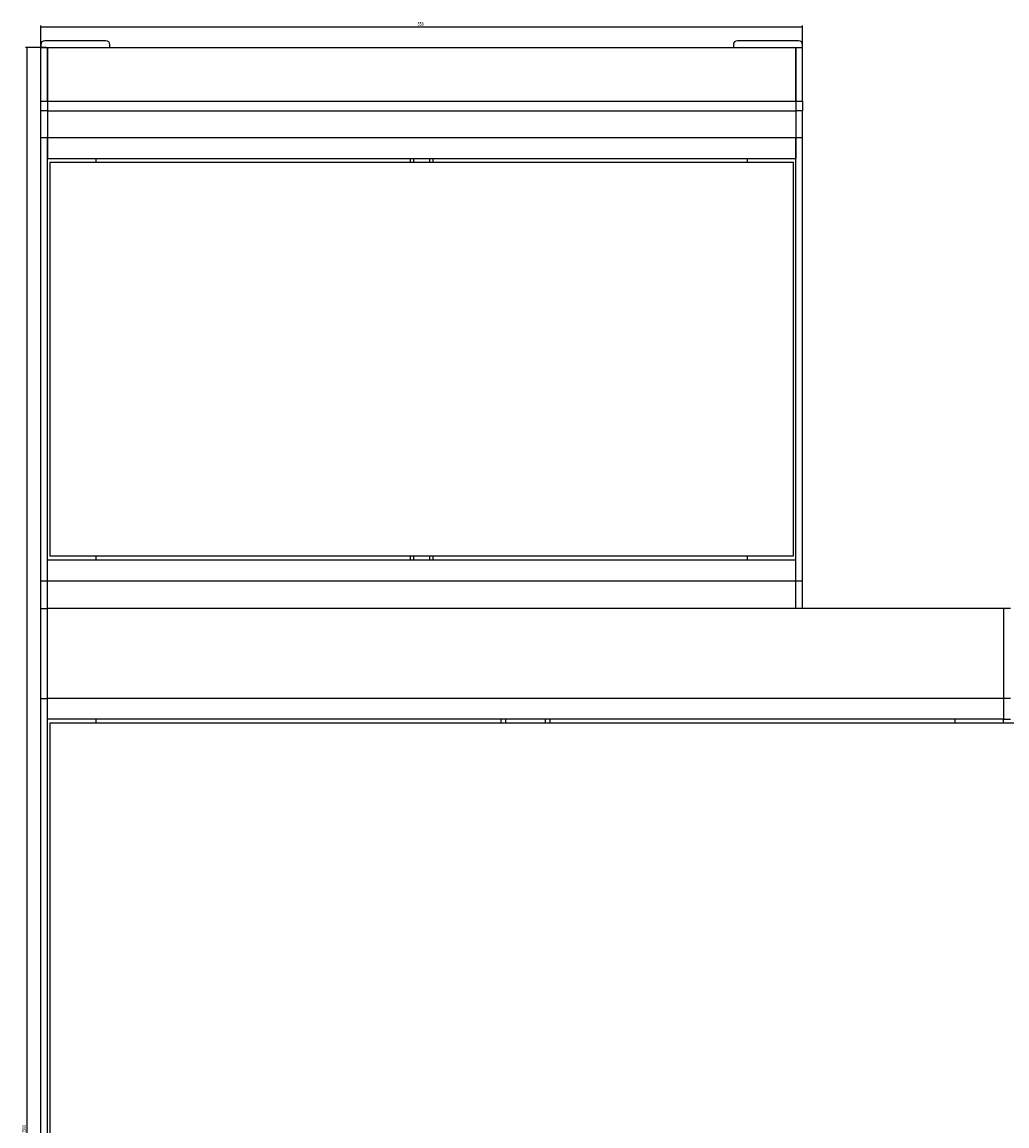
# Model space of a CAD drawing. Header units: millimetres. Extents: x 110 to 3241, y 69 to 2540.
# Tile 3 of 10: x 110 to 821, y 866 to 1664. Entities that reach past the tile are written whole.
import ezdxf

# ---------------------------------------------------------------- set-up
doc = ezdxf.new("R2010")
doc.units = ezdxf.units.MM
doc.layers.add('FORMAT', color=7, linetype='Continuous')
doc.styles.add('SLDTEXTSTYLE0', font='TXT', dxfattribs={"width": 0.605})
doc.dimstyles.new('SLDDIMSTYLE0', dxfattribs={"dimtxt": 2.568319, "dimasz": 2, "dimexe": 0, "dimexo": 0.0625, "dimgap": 0.64208, "dimtad": 1, "dimrnd": 1e-09, "dimzin": 12, "dimdsep": 46, "dimtxsty": 'SLDTEXTSTYLE0', "dimsah": 1, "dimcen": 0.09, "dimadec": 0, "dimazin": 3, "dimtfac": 1, "dimtofl": 0, "dimtmove": 0, "dimatfit": 3, "dimfxl": 0, "dimfrac": 2, "dimtolj": 1, "dimtzin": 12, "dimarcsym": 0})

# ---------------------------------------------------------------- blocks, each defined once
blk = doc.blocks.new('_D_6')
at = {"layer": 'FORMAT'}
for p, q in [((127.04, 1645.22), (112.04, 1645.22)), ((113.03, 1645.22), (113.03, 85.22)), ((127.04, 85.22), (112.04, 85.22))]:
    blk.add_line(p, q, dxfattribs=at)
for points in [[(113.03, 1645.22), (112.53, 1643.22), (113.53, 1643.22)], [(113.03, 85.22), (113.53, 87.22), (112.53, 87.22)]]:
    blk.add_solid(points, dxfattribs=at)
at = {"layer": 'FORMAT', "insert": (109.62, 861.3), "char_height": 2.646, "attachment_point": 1, "rotation": 90, "style": 'SLDTEXTSTYLE0'}
blk.add_mtext('1560', dxfattribs=at)
blk = doc.blocks.new('_D_7')
at = {"layer": 'FORMAT'}
for p, q in [((123.03, 1646.21), (123.03, 1661.21)), ((123.03, 1660.22), (673.03, 1660.22)), ((673.03, 1646.21), (673.03, 1661.21))]:
    blk.add_line(p, q, dxfattribs=at)
for points in [[(123.03, 1660.22), (125.03, 1659.72), (125.03, 1660.72)], [(673.03, 1660.22), (671.03, 1660.72), (671.03, 1659.72)]]:
    blk.add_solid(points, dxfattribs=at)
at = {"layer": 'FORMAT', "insert": (395.09, 1663.63), "char_height": 2.646, "attachment_point": 1, "style": 'SLDTEXTSTYLE0'}
blk.add_mtext('550', dxfattribs=at)

msp = doc.modelspace()

# ---------------------------------------------------------------- linework, layer by layer
at = {"color": 7, "linetype": 'Continuous', "lineweight": 25}
for p, q in [((123.026, 1647.218), (123.026, 1645.218)), ((123.026, 1645.218), (128.026, 1645.218)), ((123.026, 1606.6), (123.026, 1645.218)), ((170.026, 1650.218), (126.026, 1650.218)), ((128.026, 1645.218), (668.026, 1645.218)), ((128.026, 1645.218), (128.026, 1606.598)), ((128.026, 1606.6), (128.026, 1645.218)), ((173.026, 1645.218), (173.026, 1647.218)), ((623.026, 1647.218), (623.026, 1645.218)), ((670.026, 1650.218), (626.026, 1650.218)), ((668.026, 1645.218), (673.026, 1645.218)), ((668.026, 1606.6), (668.026, 1645.218)), ((668.026, 1645.218), (668.026, 1606.598)), ((673.026, 1645.218), (673.026, 1647.218)), ((673.026, 1606.6), (673.026, 1645.218)), ((123.026, 1606.6), (128.026, 1606.6)), ((123.026, 1599.475), (123.026, 1606.6)), ((128.026, 1606.598), (668.026, 1606.598)), ((128.026, 1606.598), (128.026, 1599.473)), ((668.026, 1606.6), (673.026, 1606.6)), ((668.026, 1606.598), (668.026, 1599.473)), ((673.026, 1606.6), (673.026, 1599.475)), ((128.026, 1599.475), (123.026, 1599.475)), ((123.026, 1580.218), (123.026, 1599.475)), ((128.026, 1599.473), (668.026, 1599.473)), ((128.026, 1599.473), (128.026, 1580.216)), ((673.026, 1599.475), (668.026, 1599.475)), ((668.026, 1599.473), (668.026, 1580.216)), ((673.026, 1580.218), (673.026, 1599.475)), ((123.026, 1580.218), (128.026, 1580.218)), ((123.026, 1260.218), (123.026, 1580.218)), ((128.026, 1260.218), (128.026, 1580.218)), ((128.026, 1580.216), (668.026, 1580.216)), ((128.026, 1580.216), (128.026, 1565.216)), ((668.026, 1580.218), (673.026, 1580.218)), ((668.026, 1260.218), (668.026, 1580.218)), ((668.026, 1580.216), (668.026, 1565.216)), ((673.026, 1260.218), (673.026, 1580.218)), ((128.026, 1565.216), (668.026, 1565.216)), ((163.026, 1562.217), (163.026, 1565.216)), ((390.026, 1562.217), (390.026, 1565.216)), ((406.026, 1565.216), (406.026, 1562.217)), ((633.026, 1565.216), (633.026, 1562.217)), ((666.526, 1562.217), (129.526, 1562.217)), ((129.526, 1562.217), (129.526, 1278.217)), ((666.526, 1278.217), (666.526, 1562.217)), ((129.526, 1278.217), (666.526, 1278.217)), ((163.026, 1275.218), (163.026, 1278.217)), ((390.026, 1275.218), (390.026, 1278.217)), ((406.026, 1278.217), (406.026, 1275.218)), ((633.026, 1278.217), (633.026, 1275.218)), ((128.026, 1260.218), (128.026, 1275.218)), ((128.026, 1275.218), (668.026, 1275.218)), ((668.026, 1260.218), (668.026, 1275.218)), ((123.026, 1260.218), (128.026, 1260.218)), ((123.026, 1240.218), (123.026, 1260.218)), ((128.026, 1260.218), (668.026, 1260.218)), ((128.026, 1240.218), (128.026, 1260.218)), ((668.026, 1260.218), (673.026, 1260.218)), ((668.026, 1240.218), (668.026, 1260.218)), ((673.026, 1240.218), (673.026, 1260.218)), ((123.026, 1240.218), (128.026, 1240.218)), ((123.026, 1175.218), (123.026, 1240.218)), ((818.026, 1240.218), (128.026, 1240.218)), ((128.026, 1175.218), (128.026, 1240.218)), ((823.026, 1240.218), (818.026, 1240.218)), ((818.026, 1240.218), (818.026, 1175.218)), ((123.026, 1175.218), (128.026, 1175.218)), ((123.026, 555.218), (123.026, 1175.218)), ((818.026, 1175.218), (128.026, 1175.218)), ((128.026, 1160.218), (128.026, 1175.218)), ((128.026, 555.218), (128.026, 1175.218)), ((823.026, 1175.218), (818.026, 1175.218)), ((818.026, 1175.218), (818.026, 1160.218)), ((818.026, 1160.218), (128.026, 1160.218)), ((1516.526, 1157.218), (129.526, 1157.218)), ((129.526, 1157.218), (129.526, 573.218)), ((163.026, 1157.218), (163.026, 1160.218)), ((455.526, 1157.218), (455.526, 1160.218)), ((490.526, 1160.218), (490.526, 1157.218)), ((783.026, 1160.218), (783.026, 1157.218)), ((818.026, 1160.218), (823.026, 1160.218)), ((818.026, 1157.218), (818.026, 1160.218))]:
    msp.add_line(p, q, dxfattribs=at)
at = {"color": 8, "linetype": 'Continuous', "lineweight": 25}
for p, q in [((392.026, 1565.216), (392.026, 1562.217)), ((404.026, 1562.217), (404.026, 1565.216)), ((392.026, 1278.217), (392.026, 1275.218)), ((404.026, 1275.218), (404.026, 1278.217)), ((458.526, 1160.218), (458.526, 1157.218)), ((487.526, 1157.218), (487.526, 1160.218))]:
    msp.add_line(p, q, dxfattribs=at)
at = {"color": 7, "linetype": 'Continuous', "lineweight": 25}
for centre, start, end in [((126.026, 1647.218), 90, 180), ((170.026, 1647.218), 0, 90), ((626.026, 1647.218), 90, 180), ((670.026, 1647.218), 0, 90)]:
    msp.add_arc(centre, 3, start, end, dxfattribs=at)

# ---------------------------------------------------------------- dimensions: what is measured, and where the dimension line sits
at = {"layer": 'FORMAT'}
dim = msp.add_linear_dim(base=(673.026, 1660.218), p1=(123.026, 1645.218), p2=(673.026, 1645.218), dimstyle='SLDDIMSTYLE0', dxfattribs=at)
dim.commit()
dim.dimension.update_dxf_attribs({"geometry": '_D_7', "text_midpoint": (398.026, 1660.218), "dimtype": 160})
dim = msp.add_linear_dim(base=(113.026, 85.218), p1=(128.026, 1645.218), p2=(128.026, 85.218), angle=90, dimstyle='SLDDIMSTYLE0', dxfattribs=at)
dim.commit()
dim.dimension.update_dxf_attribs({"geometry": '_D_6', "text_midpoint": (113.026, 865.218), "dimtype": 160})

doc.saveas('drawing.dxf')
